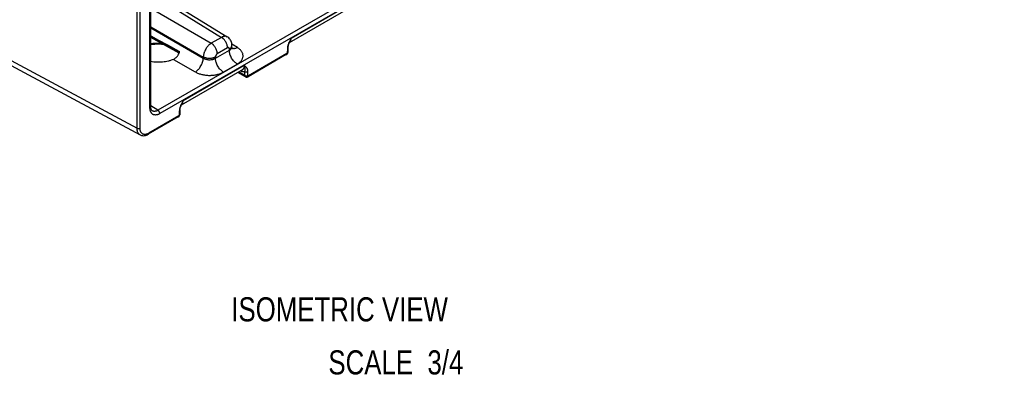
# Model space of a CAD drawing. Header units: inches. Extents: x 0 to 34, y 0 to 22.
# Tile 24 of 128: x 3.9 to 9, y 13.6 to 15.5. Entities that reach past the tile are written whole.
import ezdxf

# ---------------------------------------------------------------- set-up
doc = ezdxf.new("R2010")
doc.units = ezdxf.units.IN
doc.header["$LTSCALE"] = 1.87
doc.header["$MEASUREMENT"] = 0
doc.layers.get('0').update_dxf_attribs({"linetype": 'CONTINUOUS'})
doc.layers.add('DETAIL', color=7, linetype='CONTINUOUS')
doc.styles.get("Standard").update_dxf_attribs({"font": 'txt', "width": 0.8})

msp = doc.modelspace()

# ---------------------------------------------------------------- linework, layer by layer
at = {"color": 7, "linetype": 'CONTINUOUS'}
for p, q in [((9.014, 17.5698), (4.5813, 15.0104)), ((9.0239, 17.5525), (4.5912, 14.9931)), ((4.4728, 14.9174), (4.4728, 16.9196)), ((4.4885, 14.9175), (4.4885, 16.9196)), ((4.5439, 15.0286), (4.5439, 16.8794)), ((4.5398, 15.0228), (4.5398, 16.8735)), ((4.5439, 15.6363), (4.9402, 15.3912)), ((4.5439, 15.6153), (4.9102, 15.3888)), ((5.2705, 15.384), (5.5873, 15.5669)), ((4.5439, 15.5393), (4.8574, 15.3583)), ((5.262, 15.3613), (5.5771, 15.5432)), ((4.5439, 15.4438), (4.816, 15.2867)), ((4.5439, 15.4382), (4.816, 15.2811)), ((4.5439, 15.3966), (4.5841, 15.3749)), ((4.6878, 15.3123), (4.5439, 15.3926)), ((4.6902, 15.3072), (4.5439, 15.3887)), ((4.5841, 15.3749), (4.6306, 15.3496)), ((4.6306, 15.3496), (4.6891, 15.3179)), ((4.6306, 15.3496), (4.6891, 15.3179)), ((4.9102, 15.3888), (4.8574, 15.3583)), ((4.9929, 15.3355), (4.9637, 15.3535)), ((5.2705, 15.384), (5.2618, 15.3661)), ((3.7317, 15.316), (4.4728, 14.9174)), ((4.6914, 15.3099), (4.6878, 15.3123)), ((4.6902, 15.3072), (4.6893, 15.3078)), ((4.6902, 15.3072), (4.6904, 15.3071)), ((4.8791, 15.28), (4.951, 15.3215)), ((4.9415, 15.334), (4.8886, 15.3035)), ((4.951, 15.3215), (4.951, 15.3285)), ((4.9642, 15.3403), (4.9642, 15.3469)), ((5.246, 15.299), (5.0477, 15.1845)), ((5.2484, 15.3042), (5.05, 15.1897)), ((5.2513, 15.3297), (5.251, 15.3087)), ((5.2546, 15.3341), (5.2543, 15.3132)), ((3.7483, 15.2811), (4.489, 14.8827)), ((4.6617, 15.2747), (4.7747, 15.2095)), ((4.816, 15.2867), (4.816, 15.2811)), ((4.8791, 15.287), (4.8791, 15.28)), ((4.9197, 15.2088), (4.9916, 15.2503)), ((4.7025, 15.0383), (5.0176, 15.2202)), ((4.7111, 15.061), (5.0278, 15.2439)), ((5.0347, 15.1842), (4.9943, 15.2068)), ((5.0315, 15.191), (4.9987, 15.2093)), ((5.0315, 15.191), (5.0311, 15.2116)), ((5.0474, 15.1912), (5.0471, 15.2117)), ((4.7111, 15.061), (4.7023, 15.0431)), ((4.5813, 15.0104), (4.5439, 15.0335)), ((4.5516, 15.0078), (4.5516, 15.0078)), ((4.6918, 15.0066), (4.6915, 14.9857)), ((4.6951, 15.011), (4.6948, 14.9901)), ((4.6865, 14.976), (4.5313, 14.8864)), ((4.6889, 14.9812), (4.5336, 14.8915))]:
    msp.add_line(p, q, dxfattribs=at)
for points in [[(4.5439, 15.3516), (4.5546, 15.3531), (4.5658, 15.3541), (4.5773, 15.3546), (4.5887, 15.3546), (4.6001, 15.354), (4.6075, 15.3533)], [(4.9642, 15.3469), (4.9639, 15.3523), (4.9631, 15.3579), (4.9617, 15.3633), (4.9598, 15.3684), (4.9574, 15.3733), (4.9545, 15.3778), (4.9513, 15.3819), (4.9476, 15.3857), (4.9435, 15.389), (4.9402, 15.3912)], [(5.2546, 15.3341), (5.2547, 15.3359), (5.255, 15.3388), (5.2556, 15.3421), (5.2564, 15.3457), (5.2575, 15.3495), (5.2589, 15.3536), (5.2607, 15.3582)], [(5.2607, 15.3582), (5.2628, 15.3632), (5.2637, 15.3652)], [(4.967, 15.3299), (4.967, 15.3299), (4.9668, 15.3303), (4.9662, 15.3313), (4.9655, 15.3328), (4.9648, 15.335), (4.9644, 15.3376), (4.9642, 15.3403)], [(5.246, 15.299), (5.2466, 15.2994), (5.2482, 15.3006), (5.2497, 15.302), (5.2511, 15.3037), (5.2522, 15.3055), (5.2531, 15.3074), (5.2538, 15.3093), (5.2542, 15.3114), (5.2543, 15.3132)], [(5.0347, 15.1842), (5.0362, 15.1835), (5.0379, 15.183), (5.0397, 15.1827), (5.0416, 15.1827), (5.0435, 15.1829), (5.0453, 15.1834), (5.0471, 15.1842), (5.0477, 15.1845)], [(4.7012, 15.0352), (4.7033, 15.0402), (4.7042, 15.0422)], [(4.5516, 15.0078), (4.5501, 15.0089), (4.5486, 15.0105), (4.5473, 15.0126), (4.5461, 15.0151), (4.5452, 15.018), (4.5445, 15.0213), (4.5441, 15.025), (4.5439, 15.0286)], [(4.6951, 15.011), (4.6952, 15.0128), (4.6955, 15.0158), (4.6961, 15.0191), (4.6969, 15.0227), (4.698, 15.0265), (4.6994, 15.0306), (4.7012, 15.0352)], [(4.6865, 14.976), (4.6871, 14.9763), (4.6887, 14.9775), (4.6902, 14.979), (4.6916, 14.9806), (4.6927, 14.9824), (4.6936, 14.9843), (4.6943, 14.9863), (4.6947, 14.9883), (4.6948, 14.9901)], [(4.489, 14.8827), (4.4922, 14.8812), (4.4964, 14.8798), (4.501, 14.879), (4.5057, 14.8787), (4.5107, 14.879), (4.5159, 14.88), (4.5211, 14.8816), (4.5264, 14.8838), (4.5313, 14.8864)]]:
    msp.add_lwpolyline(points, dxfattribs=at)
for centre, radius, start, end in [((5.249, 15.3767), 0.0198, 312.3021, 319.4858), ((5.2481, 15.3774), 0.021, 319.4249, 322.074), ((4.6063, 15.3422), 0.0911, 337.3238, 338.1504), ((4.9735, 15.3506), 0.0205, 248.5825, 252.7688), ((4.6895, 15.0536), 0.0198, 312.3021, 319.4858), ((4.6886, 15.0544), 0.021, 319.4249, 322.074)]:
    msp.add_arc(centre, radius, start, end, dxfattribs=at)
for points, knots in [([(4.5439, 15.3561), (4.5527, 15.3576), (4.5662, 15.359), (4.5842, 15.3594), (4.5932, 15.3591), (4.5978, 15.3588)], [0, 0, 0, 0, 0.497423, 0.748961, 1, 1, 1, 1]), ([(4.8574, 15.3583), (4.856, 15.3575), (4.8533, 15.3557), (4.8493, 15.3527), (4.8454, 15.3492), (4.8417, 15.3454), (4.838, 15.3413), (4.8334, 15.3354), (4.8282, 15.3274), (4.8239, 15.3189), (4.8211, 15.3119), (4.8193, 15.3067), (4.8179, 15.3015), (4.8169, 15.2965), (4.8162, 15.2915), (4.816, 15.2883), (4.816, 15.2867)], [0, 0, 0, 0, 0.055634, 0.113855, 0.174411, 0.236995, 0.301252, 0.366793, 0.500006, 0.633217, 0.698758, 0.763014, 0.825595, 0.886149, 0.944368, 1, 1, 1, 1]), ([(4.8886, 15.3035), (4.8886, 15.3047), (4.8885, 15.3072), (4.8881, 15.311), (4.8873, 15.3149), (4.8859, 15.3202), (4.8835, 15.3269), (4.8797, 15.3346), (4.875, 15.3419), (4.8704, 15.3474), (4.8666, 15.3513), (4.8636, 15.3539), (4.8605, 15.3563), (4.8584, 15.3577), (4.8574, 15.3583)], [0, 0, 0, 0, 0.055755, 0.11399, 0.174462, 0.236888, 0.366181, 0.498914, 0.631798, 0.761531, 0.824277, 0.885124, 0.943783, 1, 1, 1, 1]), ([(4.9402, 15.3912), (4.9392, 15.3918), (4.9372, 15.3929), (4.9338, 15.3939), (4.9302, 15.3944), (4.9264, 15.3943), (4.9225, 15.3937), (4.9184, 15.3926), (4.9143, 15.3909), (4.9116, 15.3896), (4.9102, 15.3888)], [0, 0, 0, 0, 0.107651, 0.21734, 0.331, 0.45022, 0.576174, 0.70961, 0.850882, 1, 1, 1, 1]), ([(4.9415, 15.334), (4.9415, 15.3352), (4.9414, 15.3377), (4.9409, 15.3415), (4.9402, 15.3454), (4.9388, 15.3507), (4.9363, 15.3574), (4.9325, 15.3651), (4.9278, 15.3724), (4.9233, 15.3779), (4.9194, 15.3818), (4.9164, 15.3844), (4.9134, 15.3868), (4.9113, 15.3882), (4.9102, 15.3888)], [0, 0, 0, 0, 0.055755, 0.11399, 0.174462, 0.236888, 0.366181, 0.498914, 0.631798, 0.761531, 0.824277, 0.885124, 0.943783, 1, 1, 1, 1]), ([(5.2618, 15.3661), (5.2604, 15.3631), (5.2584, 15.3585), (5.2561, 15.3523), (5.2545, 15.3476), (5.2532, 15.343), (5.2522, 15.3385), (5.2516, 15.334), (5.2514, 15.3311), (5.2513, 15.3297)], [0, 0, 0, 0, 0.2628, 0.39263, 0.520742, 0.646456, 0.768929, 0.887155, 1, 1, 1, 1]), ([(5.2705, 15.384), (5.2697, 15.3808), (5.2681, 15.376), (5.2657, 15.3698), (5.2644, 15.3667), (5.2637, 15.3652)], [0, 0, 0, 0, 0.506345, 0.754842, 1, 1, 1, 1]), ([(5.2647, 15.3645), (5.2656, 15.3657), (5.2673, 15.3685), (5.2691, 15.3731), (5.2702, 15.3784), (5.2705, 15.3821), (5.2705, 15.384)], [0, 0, 0, 0, 0.223506, 0.463289, 0.721867, 1, 1, 1, 1]), ([(4.6617, 15.2747), (4.6633, 15.2754), (4.6664, 15.277), (4.6708, 15.28), (4.6749, 15.2834), (4.6787, 15.2874), (4.6822, 15.2918), (4.6863, 15.2983), (4.6889, 15.3035), (4.6904, 15.307)], [0, 0, 0, 0, 0.116443, 0.235304, 0.356812, 0.481024, 0.607821, 0.736918, 1, 1, 1, 1]), ([(4.6893, 15.3078), (4.6891, 15.3081), (4.6886, 15.3087), (4.6882, 15.3098), (4.6879, 15.311), (4.6878, 15.3119), (4.6878, 15.3123)], [0, 0, 0, 0, 0.218424, 0.455357, 0.715379, 1, 1, 1, 1]), ([(4.6891, 15.3179), (4.6895, 15.3177), (4.6901, 15.3172), (4.6908, 15.3162), (4.6914, 15.315), (4.6917, 15.3137), (4.6918, 15.3123), (4.6916, 15.3105), (4.6913, 15.3091), (4.6909, 15.3083)], [0, 0, 0, 0, 0.111977, 0.228894, 0.350692, 0.476451, 0.605125, 0.735801, 1, 1, 1, 1]), ([(4.8886, 15.3035), (4.888, 15.3031), (4.8867, 15.3022), (4.8849, 15.3006), (4.8833, 15.2986), (4.8819, 15.2964), (4.8807, 15.2941), (4.8798, 15.2917), (4.8792, 15.2893), (4.8791, 15.2877), (4.8791, 15.287)], [0, 0, 0, 0, 0.114156, 0.237329, 0.36698, 0.500006, 0.633031, 0.76268, 0.885849, 1, 1, 1, 1]), ([(4.951, 15.3285), (4.951, 15.3292), (4.9509, 15.3302), (4.9506, 15.3314), (4.9503, 15.3323), (4.9499, 15.333), (4.9494, 15.3337), (4.9489, 15.3342), (4.9482, 15.3347), (4.9475, 15.335), (4.9468, 15.3352), (4.9459, 15.3353), (4.9451, 15.3353), (4.9442, 15.3351), (4.943, 15.3348), (4.9421, 15.3343), (4.9415, 15.334)], [0, 0, 0, 0, 0.144633, 0.211265, 0.274244, 0.333941, 0.390927, 0.445967, 0.499989, 0.554011, 0.609053, 0.666041, 0.725741, 0.788724, 0.85536, 1, 1, 1, 1]), ([(4.951, 15.3285), (4.952, 15.3291), (4.954, 15.3303), (4.9566, 15.3324), (4.9589, 15.3345), (4.9608, 15.3368), (4.9623, 15.3393), (4.9634, 15.3417), (4.964, 15.3443), (4.9642, 15.346), (4.9642, 15.3469)], [0, 0, 0, 0, 0.148596, 0.289497, 0.422714, 0.548636, 0.667994, 0.781934, 0.891985, 1, 1, 1, 1]), ([(4.951, 15.3215), (4.952, 15.3221), (4.954, 15.3233), (4.9566, 15.3254), (4.9589, 15.3276), (4.9608, 15.33), (4.9623, 15.3325), (4.9634, 15.335), (4.964, 15.3376), (4.9642, 15.3394), (4.9642, 15.3403)], [0, 0, 0, 0, 0.146427, 0.285645, 0.417787, 0.543291, 0.662952, 0.777923, 0.889692, 1, 1, 1, 1]), ([(4.9916, 15.2503), (4.9903, 15.2511), (4.9875, 15.2529), (4.9836, 15.2559), (4.9797, 15.2594), (4.9747, 15.2645), (4.9688, 15.2716), (4.9627, 15.2811), (4.9577, 15.2911), (4.9545, 15.2998), (4.9527, 15.3067), (4.9517, 15.3118), (4.9511, 15.3167), (4.951, 15.3199), (4.951, 15.3215)], [0, 0, 0, 0, 0.056218, 0.114876, 0.175723, 0.238469, 0.368202, 0.501086, 0.633819, 0.763112, 0.825538, 0.88601, 0.944244, 1, 1, 1, 1]), ([(4.9929, 15.3355), (4.9907, 15.3343), (4.9863, 15.3322), (4.9806, 15.3306), (4.9763, 15.33), (4.9732, 15.33), (4.9702, 15.3303), (4.9683, 15.3307), (4.9674, 15.331)], [0, 0, 0, 0, 0.284496, 0.544177, 0.665281, 0.781088, 0.89234, 1, 1, 1, 1]), ([(4.9916, 15.2503), (4.994, 15.2516), (4.9984, 15.2544), (5.0044, 15.2591), (5.0096, 15.2641), (5.014, 15.2694), (5.0174, 15.2749), (5.02, 15.2806), (5.0215, 15.2865), (5.0221, 15.2925), (5.0217, 15.2984), (5.0203, 15.3043), (5.0179, 15.3101), (5.0146, 15.3158), (5.0104, 15.3212), (5.0054, 15.3263), (4.9995, 15.3312), (4.9952, 15.3341), (4.9929, 15.3355)], [0, 0, 0, 0, 0.073728, 0.143758, 0.210128, 0.273029, 0.332825, 0.390068, 0.445486, 0.499953, 0.554422, 0.609848, 0.667103, 0.726913, 0.789829, 0.856215, 0.926259, 1, 1, 1, 1]), ([(5.246, 15.299), (5.2462, 15.2992), (5.2466, 15.2994), (5.247, 15.2999), (5.2474, 15.3004), (5.2479, 15.3013), (5.2483, 15.3025), (5.2484, 15.3036), (5.2484, 15.3042)], [0, 0, 0, 0, 0.108096, 0.218229, 0.332255, 0.451709, 0.71059, 1, 1, 1, 1]), ([(5.251, 15.3087), (5.251, 15.3085), (5.251, 15.3081), (5.2508, 15.3072), (5.2503, 15.3061), (5.2496, 15.3052), (5.2489, 15.3046), (5.2485, 15.3043), (5.2484, 15.3042)], [0, 0, 0, 0, 0.114924, 0.238584, 0.501064, 0.762961, 0.885942, 1, 1, 1, 1]), ([(5.2543, 15.3132), (5.2543, 15.313), (5.2543, 15.3125), (5.2541, 15.3119), (5.2538, 15.3113), (5.2533, 15.3105), (5.2524, 15.3096), (5.2515, 15.309), (5.251, 15.3087)], [0, 0, 0, 0, 0.107654, 0.217399, 0.331139, 0.450448, 0.709561, 1, 1, 1, 1]), ([(5.2546, 15.3341), (5.2546, 15.3339), (5.2546, 15.3335), (5.2544, 15.3328), (5.2541, 15.3322), (5.2536, 15.3314), (5.2527, 15.3305), (5.2518, 15.3299), (5.2513, 15.3297)], [0, 0, 0, 0, 0.107654, 0.217399, 0.331139, 0.450447, 0.70956, 1, 1, 1, 1]), ([(4.6617, 15.2747), (4.6575, 15.2729), (4.651, 15.2704), (4.642, 15.2675), (4.6326, 15.265), (4.6204, 15.2624), (4.6054, 15.2604), (4.59, 15.2594), (4.5745, 15.2595), (4.5591, 15.2606), (4.5489, 15.262), (4.5439, 15.2629)], [0, 0, 0, 0, 0.114993, 0.174363, 0.234836, 0.358623, 0.485395, 0.614057, 0.743481, 0.872509, 1, 1, 1, 1]), ([(4.7747, 15.2095), (4.776, 15.2103), (4.7788, 15.2121), (4.7827, 15.2152), (4.7866, 15.2186), (4.7903, 15.2224), (4.794, 15.2265), (4.7986, 15.2325), (4.8038, 15.2404), (4.8081, 15.2489), (4.8109, 15.2559), (4.8127, 15.2611), (4.8141, 15.2663), (4.8152, 15.2714), (4.8158, 15.2763), (4.816, 15.2795), (4.816, 15.2811)], [0, 0, 0, 0, 0.05557, 0.113754, 0.174293, 0.236878, 0.301152, 0.36672, 0.500006, 0.633291, 0.698859, 0.763131, 0.825714, 0.886251, 0.944432, 1, 1, 1, 1]), ([(4.8791, 15.287), (4.8781, 15.2864), (4.8758, 15.2852), (4.8723, 15.2837), (4.8686, 15.2824), (4.8633, 15.281), (4.8563, 15.2797), (4.8477, 15.2792), (4.839, 15.2797), (4.832, 15.2808), (4.8267, 15.2822), (4.8229, 15.2835), (4.8193, 15.2849), (4.8171, 15.2861), (4.816, 15.2867)], [0, 0, 0, 0, 0.055757, 0.113994, 0.174467, 0.236894, 0.366187, 0.49892, 0.631803, 0.761534, 0.824279, 0.885125, 0.943784, 1, 1, 1, 1]), ([(4.816, 15.2811), (4.8182, 15.2798), (4.823, 15.2775), (4.8307, 15.2749), (4.839, 15.2733), (4.8477, 15.2726), (4.8563, 15.273), (4.8633, 15.2741), (4.8686, 15.2755), (4.8735, 15.2772), (4.877, 15.2788), (4.8791, 15.28)], [0, 0, 0, 0, 0.116295, 0.240684, 0.370711, 0.503428, 0.635667, 0.764294, 0.826381, 0.886541, 1, 1, 1, 1]), ([(4.9197, 15.2088), (4.9184, 15.2096), (4.9157, 15.2114), (4.9117, 15.2144), (4.9078, 15.2179), (4.9028, 15.223), (4.8969, 15.2301), (4.8908, 15.2396), (4.8858, 15.2496), (4.8826, 15.2583), (4.8808, 15.2652), (4.8798, 15.2703), (4.8792, 15.2752), (4.8791, 15.2784), (4.8791, 15.28)], [0, 0, 0, 0, 0.056218, 0.114876, 0.175723, 0.238469, 0.368202, 0.501086, 0.633819, 0.763112, 0.825538, 0.88601, 0.944244, 1, 1, 1, 1]), ([(4.7747, 15.2095), (4.7771, 15.2081), (4.7823, 15.2054), (4.7904, 15.2019), (4.7991, 15.1988), (4.8083, 15.1963), (4.8177, 15.1943), (4.8275, 15.1928), (4.8374, 15.1919), (4.8475, 15.1916), (4.8575, 15.1918), (4.8674, 15.1926), (4.8771, 15.194), (4.8865, 15.1959), (4.8956, 15.1984), (4.9042, 15.2013), (4.9122, 15.2047), (4.9173, 15.2074), (4.9197, 15.2088)], [0, 0, 0, 0, 0.056565, 0.115494, 0.176546, 0.239426, 0.303801, 0.369304, 0.435547, 0.502127, 0.568632, 0.634654, 0.699794, 0.76367, 0.825927, 0.886242, 0.94434, 1, 1, 1, 1]), ([(5.0311, 15.2116), (5.0303, 15.2113), (5.0285, 15.2109), (5.0248, 15.2104), (5.0209, 15.2105), (5.0169, 15.2111), (5.0126, 15.2122), (5.0095, 15.2134), (5.0074, 15.2143)], [0, 0, 0, 0, 0.110466, 0.223882, 0.462272, 0.588682, 0.720338, 1, 1, 1, 1]), ([(5.0278, 15.2439), (5.0279, 15.2425), (5.0278, 15.2399), (5.0274, 15.2361), (5.0266, 15.2325), (5.0254, 15.2293), (5.0239, 15.2264), (5.0221, 15.2239), (5.02, 15.2218), (5.0184, 15.2207), (5.0176, 15.2202)], [0, 0, 0, 0, 0.149652, 0.291192, 0.424683, 0.550532, 0.669549, 0.782971, 0.892455, 1, 1, 1, 1]), ([(5.0471, 15.2117), (5.047, 15.2137), (5.0467, 15.2174), (5.0453, 15.2227), (5.0433, 15.2273), (5.0407, 15.2314), (5.0378, 15.2349), (5.0336, 15.2392), (5.0301, 15.242), (5.0278, 15.2439)], [0, 0, 0, 0, 0.150708, 0.288921, 0.417481, 0.539334, 0.656987, 0.772275, 1, 1, 1, 1]), ([(5.0311, 15.2116), (5.0315, 15.213), (5.0322, 15.2159), (5.0326, 15.22), (5.0326, 15.2239), (5.0323, 15.2277), (5.0317, 15.2316), (5.0304, 15.237), (5.0289, 15.2411), (5.0278, 15.2439)], [0, 0, 0, 0, 0.138645, 0.261983, 0.37748, 0.491205, 0.607724, 0.73022, 1, 1, 1, 1]), ([(5.0311, 15.2116), (5.0317, 15.2112), (5.0329, 15.2107), (5.0348, 15.2101), (5.0369, 15.2098), (5.0391, 15.2097), (5.0413, 15.2098), (5.0434, 15.2102), (5.0453, 15.2108), (5.0465, 15.2114), (5.0471, 15.2117)], [0, 0, 0, 0, 0.113938, 0.236789, 0.366123, 0.498911, 0.631851, 0.761628, 0.885176, 1, 1, 1, 1]), ([(5.0315, 15.191), (5.032, 15.1907), (5.0332, 15.1901), (5.0351, 15.1895), (5.0372, 15.1892), (5.0394, 15.1891), (5.0416, 15.1892), (5.0437, 15.1896), (5.0456, 15.1903), (5.0468, 15.1908), (5.0474, 15.1912)], [0, 0, 0, 0, 0.113938, 0.236789, 0.366123, 0.498911, 0.631851, 0.761628, 0.885176, 1, 1, 1, 1]), ([(5.0347, 15.1842), (5.0345, 15.1844), (5.034, 15.1847), (5.0334, 15.1853), (5.0328, 15.186), (5.0323, 15.1868), (5.032, 15.1878), (5.0316, 15.1891), (5.0315, 15.1902), (5.0315, 15.191)], [0, 0, 0, 0, 0.108895, 0.219678, 0.33412, 0.453702, 0.579537, 0.712372, 1, 1, 1, 1]), ([(5.05, 15.1897), (5.0499, 15.1896), (5.0495, 15.1894), (5.049, 15.1893), (5.0486, 15.1893), (5.0481, 15.1895), (5.0478, 15.1897), (5.0476, 15.1901), (5.0474, 15.1906), (5.0474, 15.191), (5.0474, 15.1912)], [0, 0, 0, 0, 0.14534, 0.275513, 0.392683, 0.501991, 0.61094, 0.727152, 0.856031, 1, 1, 1, 1]), ([(5.0477, 15.1845), (5.0479, 15.1846), (5.0482, 15.1849), (5.0487, 15.1853), (5.0491, 15.1859), (5.0496, 15.1867), (5.0499, 15.188), (5.05, 15.1891), (5.05, 15.1897)], [0, 0, 0, 0, 0.108096, 0.21823, 0.332255, 0.451709, 0.710589, 1, 1, 1, 1]), ([(4.7023, 15.0431), (4.7009, 15.04), (4.6989, 15.0354), (4.6966, 15.0292), (4.695, 15.0246), (4.6937, 15.02), (4.6927, 15.0154), (4.6921, 15.011), (4.6919, 15.008), (4.6918, 15.0066)], [0, 0, 0, 0, 0.2628, 0.39263, 0.520742, 0.646456, 0.768929, 0.887155, 1, 1, 1, 1]), ([(4.7111, 15.061), (4.7102, 15.0577), (4.7086, 15.0529), (4.7062, 15.0467), (4.7049, 15.0437), (4.7042, 15.0422)], [0, 0, 0, 0, 0.506345, 0.754842, 1, 1, 1, 1]), ([(4.7052, 15.0415), (4.7061, 15.0427), (4.7078, 15.0454), (4.7096, 15.0501), (4.7107, 15.0553), (4.711, 15.059), (4.7111, 15.061)], [0, 0, 0, 0, 0.223506, 0.463289, 0.721867, 1, 1, 1, 1]), ([(4.5398, 15.0228), (4.5404, 15.0231), (4.5413, 15.0237), (4.5423, 15.0247), (4.5429, 15.0254), (4.5433, 15.0262), (4.5437, 15.027), (4.5439, 15.0278), (4.5439, 15.0283), (4.5439, 15.0286)], [0, 0, 0, 0, 0.289275, 0.422532, 0.548487, 0.667888, 0.781864, 0.89195, 1, 1, 1, 1]), ([(4.5912, 14.9931), (4.5896, 14.9921), (4.5863, 14.9904), (4.5813, 14.9884), (4.5771, 14.9872), (4.5739, 14.9865), (4.5708, 14.9861), (4.567, 14.986), (4.5626, 14.9865), (4.5585, 14.9876), (4.5548, 14.9894), (4.5513, 14.9918), (4.5483, 14.9947), (4.5457, 14.9983), (4.5439, 15.0016), (4.5427, 15.0045), (4.5417, 15.0076), (4.5406, 15.0118), (4.5399, 15.0172), (4.5398, 15.0209), (4.5398, 15.0228)], [0, 0, 0, 0, 0.0743, 0.144745, 0.211356, 0.243288, 0.274345, 0.334022, 0.390988, 0.446009, 0.500011, 0.554012, 0.609032, 0.665996, 0.72567, 0.756725, 0.788656, 0.855262, 0.925704, 1, 1, 1, 1]), ([(4.5813, 15.0104), (4.5799, 15.0097), (4.5773, 15.0082), (4.5732, 15.0066), (4.5698, 15.0056), (4.5671, 15.0051), (4.5646, 15.0048), (4.5615, 15.0047), (4.558, 15.0052), (4.5546, 15.0062), (4.5526, 15.0072), (4.5516, 15.0078)], [0, 0, 0, 0, 0.148913, 0.289902, 0.423032, 0.486798, 0.54879, 0.667871, 0.781599, 0.891644, 1, 1, 1, 1]), ([(4.5912, 14.9931), (4.5912, 14.9939), (4.5911, 14.9955), (4.5905, 14.998), (4.5896, 15.0005), (4.5883, 15.0029), (4.5869, 15.0052), (4.5852, 15.0073), (4.5833, 15.0091), (4.582, 15.01), (4.5813, 15.0104)], [0, 0, 0, 0, 0.113943, 0.236808, 0.366139, 0.498912, 0.631835, 0.761608, 0.885169, 1, 1, 1, 1]), ([(4.6951, 15.011), (4.6951, 15.0108), (4.6951, 15.0104), (4.6949, 15.0098), (4.6946, 15.0092), (4.6941, 15.0084), (4.6932, 15.0075), (4.6923, 15.0069), (4.6918, 15.0066)], [0, 0, 0, 0, 0.107654, 0.217399, 0.331139, 0.450447, 0.70956, 1, 1, 1, 1]), ([(4.6865, 14.976), (4.6867, 14.9761), (4.6871, 14.9764), (4.6875, 14.9768), (4.6879, 14.9774), (4.6884, 14.9782), (4.6888, 14.9795), (4.6889, 14.9806), (4.6889, 14.9812)], [0, 0, 0, 0, 0.108096, 0.218229, 0.332255, 0.451709, 0.71059, 1, 1, 1, 1]), ([(4.6915, 14.9857), (4.6915, 14.9855), (4.6915, 14.985), (4.6913, 14.9842), (4.6908, 14.9831), (4.6901, 14.9821), (4.6894, 14.9815), (4.689, 14.9813), (4.6889, 14.9812)], [0, 0, 0, 0, 0.114924, 0.238584, 0.501064, 0.762961, 0.885942, 1, 1, 1, 1]), ([(4.6948, 14.9901), (4.6948, 14.9899), (4.6948, 14.9895), (4.6946, 14.9889), (4.6943, 14.9883), (4.6938, 14.9875), (4.6929, 14.9866), (4.692, 14.986), (4.6915, 14.9857)], [0, 0, 0, 0, 0.107654, 0.217399, 0.331139, 0.450448, 0.709561, 1, 1, 1, 1]), ([(4.4728, 14.9174), (4.4733, 14.9171), (4.4745, 14.9166), (4.4764, 14.916), (4.4785, 14.9157), (4.4807, 14.9156), (4.4828, 14.9157), (4.4849, 14.9161), (4.4868, 14.9167), (4.488, 14.9172), (4.4885, 14.9175)], [0, 0, 0, 0, 0.11483, 0.238388, 0.36816, 0.501082, 0.633854, 0.763187, 0.886053, 1, 1, 1, 1]), ([(4.489, 14.8827), (4.4877, 14.8834), (4.4853, 14.885), (4.482, 14.8881), (4.4792, 14.8917), (4.4769, 14.896), (4.4751, 14.9007), (4.4737, 14.9059), (4.473, 14.9116), (4.4728, 14.9155), (4.4728, 14.9174)], [0, 0, 0, 0, 0.108087, 0.217999, 0.331707, 0.450847, 0.576646, 0.709899, 0.851002, 1, 1, 1, 1]), ([(4.5336, 14.8915), (4.5322, 14.8907), (4.5293, 14.8892), (4.5249, 14.8874), (4.5213, 14.8863), (4.5185, 14.8858), (4.5157, 14.8854), (4.5124, 14.8853), (4.5086, 14.8857), (4.505, 14.8867), (4.5017, 14.8883), (4.4987, 14.8904), (4.496, 14.893), (4.4938, 14.8961), (4.4922, 14.899), (4.4912, 14.9015), (4.4902, 14.9043), (4.4893, 14.9079), (4.4887, 14.9126), (4.4885, 14.9159), (4.4885, 14.9175)], [0, 0, 0, 0, 0.0743, 0.144746, 0.211356, 0.243288, 0.274345, 0.334022, 0.390988, 0.446009, 0.50001, 0.554012, 0.609031, 0.665995, 0.725669, 0.756724, 0.788654, 0.855261, 0.925703, 1, 1, 1, 1]), ([(4.5313, 14.8864), (4.5315, 14.8865), (4.5318, 14.8867), (4.5323, 14.8872), (4.5327, 14.8877), (4.5332, 14.8886), (4.5335, 14.8899), (4.5336, 14.8909), (4.5336, 14.8915)], [0, 0, 0, 0, 0.108096, 0.21823, 0.332255, 0.451709, 0.71059, 1, 1, 1, 1])]:
    msp.add_open_spline(points, degree=3, knots=knots, dxfattribs=at)

# ---------------------------------------------------------------- texts
at = {"layer": 'DETAIL', "color": 2, "linetype": 'CONTINUOUS', "char_height": 0.125, "line_spacing_factor": 0.9}
for s, insert, width, attachment_point in [('ISOMETRIC VIEW', (4.961, 14.0408), 1.4, 1), ('SCALE  3/4', (6.1625, 13.7657), 1, 3)]:
    msp.add_mtext(s, dxfattribs=dict(at, insert=insert, width=width, attachment_point=attachment_point))

doc.saveas('drawing.dxf')
